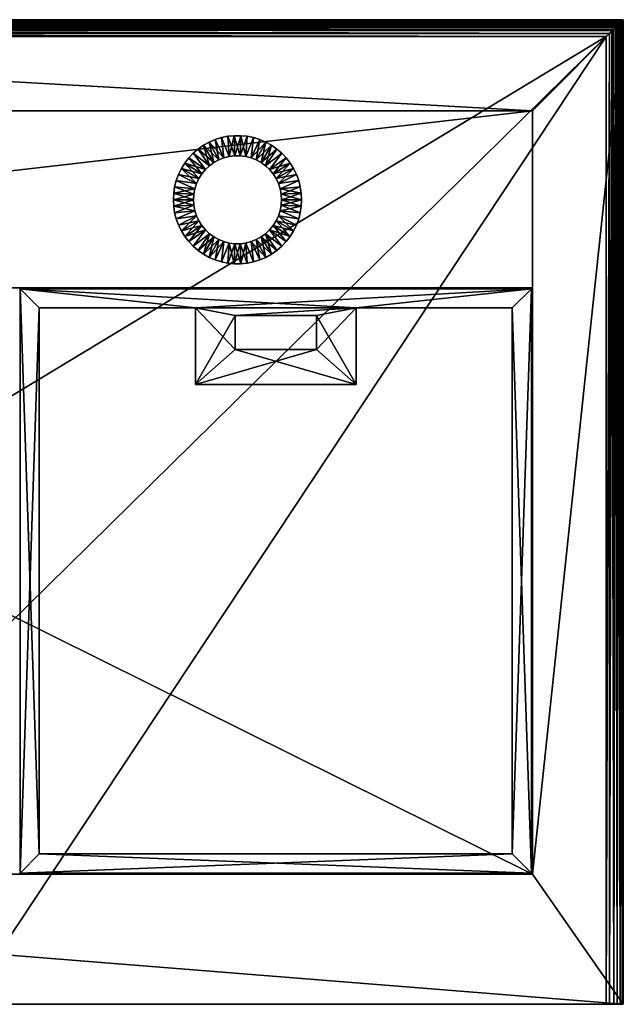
# Model space of a CAD drawing. Extents: x -449 to 449, y 0 to 514.
# Tile 7 of 7: x 134 to 449, y 0 to 514. Entities that reach past the tile are written whole.
import ezdxf

# ---------------------------------------------------------------- set-up
doc = ezdxf.new("R2010")
doc.units = 0

msp = doc.modelspace()

# ---------------------------------------------------------------- linework, layer by layer
for points in [[(-449, 514, -24), (401.5, 466.5, -24), (-401.5, 466.5, -24)], [(-449, 514, -24), (449, 514, -24), (401.5, 466.5, -24)], [(449, 514, -10.737392), (449, 514, -24), (-449, 514, -24)], [(-449, 514, -10.737392), (449, 514, -10.737392), (-449, 514, -24)], [(448.999725, 514, -10.634189), (449, 514, -10.737392), (-449, 514, -10.737392)], [(-448.999725, 514, -10.634189), (448.999725, 514, -10.634189), (-449, 514, -10.737392)], [(448.991455, 513.994202, -10.153876), (-448.999725, 514, -10.634189), (-448.991547, 513.994202, -10.155236)], [(448.999725, 514, -10.634189), (-448.999725, 514, -10.634189), (448.991455, 513.994202, -10.153876)], [(401.5, 68, -24), (449, 514, -24), (449, 0, -24)], [(401.5, 466.5, -24), (449, 514, -24), (401.5, 68, -24)], [(448.999725, 514, -10.634189), (448.991455, 513.994202, -10.153876), (449, 0, -10.737392)], [(449, 514, -10.737392), (448.999725, 514, -10.634189), (449, 0, -10.737392)], [(449, 514, -24), (449, 0, -10.737392), (449, 0, -24)], [(449, 514, -24), (449, 514, -10.737392), (449, 0, -10.737392)], [(448.878754, 513.890198, -8.541512), (-448.991547, 513.994202, -10.155236), (-448.801208, 513.815369, -7.924701)], [(448.991455, 513.994202, -10.153876), (-448.991547, 513.994202, -10.155236), (448.878754, 513.890198, -8.541512)], [(448.80072, 513.815491, -7.923776), (448.878754, 513.890198, -8.541512), (-448.801208, 513.815369, -7.924701)], [(448.80072, 513.815491, -7.923776), (-448.801208, 513.815369, -7.924701), (-448.346405, 513.373108, -5.666262)], [(448.80072, 513.815491, -7.923776), (-448.346405, 513.373108, -5.666262), (448.345886, 513.372864, -5.664992)], [(448.345886, 513.372864, -5.664992), (-448.346405, 513.373108, -5.666262), (-447.598999, 512.639221, -3.383666)], [(448.345886, 513.372864, -5.664992), (-447.598999, 512.639221, -3.383666), (447.5979, 512.638672, -3.38168)], [(447.5979, 512.638672, -3.38168), (-447.598999, 512.639221, -3.383666), (-447.29541, 512.340332, -2.657887)], [(447.5979, 512.638672, -3.38168), (-447.29541, 512.340332, -2.657887), (447.27655, 512.322388, -2.616067)], [(-447.29541, 512.340332, -2.657887), (-446.483459, 511.540283, -1.025085), (446.482788, 511.539764, -1.023942)], [(447.27655, 512.322388, -2.616067), (-447.29541, 512.340332, -2.657887), (446.482788, 511.539764, -1.023942)], [(-446.483459, 511.540283, -1.025085), (-445.827484, 510.893219, 0.07166), (445.811127, 510.877197, 0.097047)], [(446.482788, 511.539764, -1.023942), (-446.483459, 511.540283, -1.025085), (445.811127, 510.877197, 0.097047)], [(-445.827484, 510.893219, 0.07166), (-444.957001, 510.034149, 1.319738), (444.954407, 510.032013, 1.32299)], [(445.811127, 510.877197, 0.097047), (-445.827484, 510.893219, 0.07166), (444.954407, 510.032013, 1.32299)], [(-444.957001, 510.034149, 1.319738), (-443.957764, 509.048645, 2.539098), (443.944519, 509.035645, 2.554037)], [(444.954407, 510.032013, 1.32299), (-444.957001, 510.034149, 1.319738), (443.944519, 509.035645, 2.554037)], [(-443.957764, 509.048645, 2.539098), (-442.981262, 508.085968, 3.563803), (441.725647, 506.849823, 4.69168)], [(442.998383, 508.102905, 3.547103), (-443.957764, 509.048645, 2.539098), (441.725647, 506.849823, 4.69168)], [(443.944519, 509.035645, 2.554037), (-443.957764, 509.048645, 2.539098), (442.998383, 508.102905, 3.547103)], [(443.944519, 509.035645, 2.554037), (442.998383, 508.102905, 3.547103), (443.970245, 0, 2.525052)], [(444.954407, 510.032013, 1.32299), (443.944519, 509.035645, 2.554037), (443.970245, 0, 2.525052)], [(444.954407, 510.032013, 1.32299), (443.970245, 0, 2.525052), (445.836609, 0, 0.057467)], [(445.811127, 510.877197, 0.097047), (444.954407, 510.032013, 1.32299), (445.836609, 0, 0.057467)], [(446.482788, 511.539764, -1.023942), (445.811127, 510.877197, 0.097047), (445.836609, 0, 0.057467)], [(446.482788, 511.539764, -1.023942), (445.836609, 0, 0.057467), (447.300049, 0, -2.668448)], [(447.27655, 512.322388, -2.616067), (446.482788, 511.539764, -1.023942), (447.300049, 0, -2.668448)], [(447.5979, 512.638672, -3.38168), (447.27655, 512.322388, -2.616067), (447.300049, 0, -2.668448)], [(447.5979, 512.638672, -3.38168), (447.300049, 0, -2.668448), (448.325562, 0, -5.587461)], [(448.345886, 513.372864, -5.664992), (447.5979, 512.638672, -3.38168), (448.325562, 0, -5.587461)], [(448.80072, 513.815491, -7.923776), (448.325562, 0, -5.587461), (448.888641, 0, -8.629714)], [(448.80072, 513.815491, -7.923776), (448.345886, 513.372864, -5.664992), (448.325562, 0, -5.587461)], [(448.878754, 513.890198, -8.541512), (448.80072, 513.815491, -7.923776), (448.888641, 0, -8.629714)], [(448.991455, 513.994202, -10.153876), (448.878754, 513.890198, -8.541512), (448.888641, 0, -8.629714)], [(448.991455, 513.994202, -10.153876), (448.888641, 0, -8.629714), (449, 0, -10.737392)], [(-442.981262, 508.085968, 3.563803), (-441.726074, 506.849762, 4.691363), (441.709503, 506.833923, 4.704999)], [(441.725647, 506.849823, 4.69168), (-442.981262, 508.085968, 3.563803), (441.709503, 506.833923, 4.704999)], [(440.050385, 505.204559, 5.932613), (-441.726074, 506.849762, 4.691363), (-440.050385, 505.204498, 5.932613)], [(441.709503, 506.833923, 4.704999), (-441.726074, 506.849762, 4.691363), (440.050385, 505.204559, 5.932613)], [(440.050385, 505.204559, 5.932613), (-440.050385, 505.204498, 5.932613), (440.029327, 505.183868, 5.946563)], [(440.029327, 505.183868, 5.946563), (-440.050385, 505.204498, 5.932613), (-440.029327, 505.183868, 5.946563)], [(440.029327, 505.183868, 5.946563), (-440.029327, 505.183868, 5.946563), (-105.051529, 175.976105, 228)], [(105.051529, 175.976105, 228), (440.029327, 505.183868, 5.946563), (-105.051529, 175.976105, 228)], [(440.029327, 505.183868, 5.946563), (105.051529, 0, 228), (440.050385, 0, 5.932613)], [(440.029327, 505.183868, 5.946563), (105.051529, 175.976105, 228), (105.051529, 0, 228)], [(440.050385, 505.204559, 5.932613), (440.029327, 505.183868, 5.946563), (440.050385, 0, 5.932613)], [(441.709503, 506.833923, 4.704999), (440.050385, 0, 5.932613), (441.745605, 0, 4.675256)], [(441.709503, 506.833923, 4.704999), (440.050385, 505.204559, 5.932613), (440.050385, 0, 5.932613)], [(441.725647, 506.849823, 4.69168), (441.709503, 506.833923, 4.704999), (441.745605, 0, 4.675256)], [(442.998383, 508.102905, 3.547103), (441.725647, 506.849823, 4.69168), (441.745605, 0, 4.675256)], [(442.998383, 508.102905, 3.547103), (441.745605, 0, 4.675256), (443.970245, 0, 2.525052)], [(-401.5, 466.5, -21), (401.5, 68, -21), (-401.5, 68, -21)], [(-401.5, 466.5, -21), (401.5, 466.5, -21), (401.5, 68, -21)], [(401.5, 466.5, -24), (401.5, 466.5, -21), (-401.5, 466.5, -24)], [(401.5, 466.5, -21), (-401.5, 466.5, -21), (-401.5, 466.5, -24)], [(401.5, 466.5, -24), (401.5, 374, -24), (-401.5, 374, -24)], [(-401.5, 466.5, -24), (401.5, 466.5, -24), (-401.5, 374, -24)], [(401.5, 374, -21), (401.5, 466.5, -21), (-401.5, 374, -21)], [(401.5, 466.5, -21), (-401.5, 466.5, -21), (-401.5, 374, -21)], [(-401.5, 466.5, -21), (401.5, 466.5, -24), (-401.5, 466.5, -24)], [(-401.5, 466.5, -21), (401.5, 466.5, -21), (401.5, 466.5, -24)], [(401.5, 68, -21), (401.5, 466.5, -24), (401.5, 68, -24)], [(401.5, 466.5, -21), (401.5, 466.5, -24), (401.5, 68, -21)], [(401.5, 466.5, -21), (401.5, 374, -21), (401.5, 374, -24)], [(401.5, 466.5, -24), (401.5, 466.5, -21), (401.5, 374, -24)], [(235.86528, 451.414703, -24), (239.103134, 452.430573, -24), (240.392609, 441.874298, -24)], [(239.103134, 452.430573, -21), (235.86528, 451.414703, -21), (240.392609, 441.874298, -21)], [(239.103134, 452.430573, -21), (239.103134, 452.430573, -24), (235.86528, 451.414703, -24)], [(235.86528, 451.414703, -21), (239.103134, 452.430573, -21), (235.86528, 451.414703, -24)], [(239.103134, 452.430573, -24), (242.42717, 453.113678, -24), (243.190231, 442.592621, -24)], [(242.42717, 453.113678, -21), (239.103134, 452.430573, -21), (243.190231, 442.592621, -21)], [(242.42717, 453.113678, -21), (242.42717, 453.113678, -24), (239.103134, 452.430573, -24)], [(239.103134, 452.430573, -21), (242.42717, 453.113678, -21), (239.103134, 452.430573, -24)], [(239.103134, 452.430573, -24), (243.190231, 442.592621, -24), (240.392609, 441.874298, -24)], [(243.190231, 442.592621, -21), (239.103134, 452.430573, -21), (240.392609, 441.874298, -21)], [(245.803253, 453.457001, -21), (242.42717, 453.113678, -21), (243.190231, 442.592621, -21)], [(242.42717, 453.113678, -24), (245.803253, 453.457001, -24), (246.055817, 442.95459, -24)], [(245.803253, 453.457001, -21), (245.803253, 453.457001, -24), (242.42717, 453.113678, -24)], [(242.42717, 453.113678, -21), (245.803253, 453.457001, -21), (242.42717, 453.113678, -24)], [(242.42717, 453.113678, -24), (246.055817, 442.95459, -24), (243.190231, 442.592621, -24)], [(246.055817, 442.95459, -21), (245.803253, 453.457001, -21), (243.190231, 442.592621, -21)], [(245.803253, 453.457001, -24), (248.944183, 442.95459, -24), (246.055817, 442.95459, -24)], [(245.803253, 453.457001, -24), (249.196747, 453.457001, -24), (248.944183, 442.95459, -24)], [(249.196747, 453.457001, -21), (245.803253, 453.457001, -21), (246.055817, 442.95459, -21)], [(249.196747, 453.457001, -21), (249.196747, 453.457001, -24), (245.803253, 453.457001, -24)], [(245.803253, 453.457001, -21), (249.196747, 453.457001, -21), (245.803253, 453.457001, -24)], [(248.944183, 442.95459, -21), (249.196747, 453.457001, -21), (246.055817, 442.95459, -21)], [(248.944183, 442.95459, -24), (249.196747, 453.457001, -24), (251.809769, 442.592621, -24)], [(252.57283, 453.113678, -21), (249.196747, 453.457001, -21), (248.944183, 442.95459, -21)], [(252.57283, 453.113678, -21), (248.944183, 442.95459, -21), (251.809769, 442.592621, -21)], [(249.196747, 453.457001, -24), (252.57283, 453.113678, -24), (251.809769, 442.592621, -24)], [(249.196747, 453.457001, -24), (252.57283, 453.113678, -21), (252.57283, 453.113678, -24)], [(249.196747, 453.457001, -24), (249.196747, 453.457001, -21), (252.57283, 453.113678, -21)], [(252.57283, 453.113678, -24), (255.896866, 452.430573, -24), (251.809769, 442.592621, -24)], [(255.896866, 452.430573, -21), (252.57283, 453.113678, -21), (251.809769, 442.592621, -21)], [(251.809769, 442.592621, -24), (255.896866, 452.430573, -24), (254.607376, 441.874298, -24)], [(255.896866, 452.430573, -21), (251.809769, 442.592621, -21), (254.607376, 441.874298, -21)], [(252.57283, 453.113678, -24), (255.896866, 452.430573, -21), (255.896866, 452.430573, -24)], [(252.57283, 453.113678, -24), (252.57283, 453.113678, -21), (255.896866, 452.430573, -21)], [(255.896866, 452.430573, -24), (259.134735, 451.414703, -24), (254.607376, 441.874298, -24)], [(259.134735, 451.414703, -21), (255.896866, 452.430573, -21), (254.607376, 441.874298, -21)], [(255.896866, 452.430573, -24), (259.134735, 451.414703, -21), (259.134735, 451.414703, -24)], [(255.896866, 452.430573, -24), (255.896866, 452.430573, -21), (259.134735, 451.414703, -21)], [(229.779709, 448.429596, -21), (226.994461, 446.490967, -21), (232.839249, 437.721832, -21)], [(226.994461, 446.490967, -24), (229.779709, 448.429596, -24), (235.17598, 439.419525, -24)], [(229.779709, 448.429596, -21), (229.779709, 448.429596, -24), (226.994461, 446.490967, -24)], [(226.994461, 446.490967, -21), (229.779709, 448.429596, -21), (226.994461, 446.490967, -24)], [(232.746796, 450.076447, -21), (229.779709, 448.429596, -21), (235.17598, 439.419525, -21)], [(229.779709, 448.429596, -24), (232.746796, 450.076447, -24), (237.707077, 440.811005, -24)], [(232.746796, 450.076447, -21), (232.746796, 450.076447, -24), (229.779709, 448.429596, -24)], [(229.779709, 448.429596, -21), (232.746796, 450.076447, -21), (229.779709, 448.429596, -24)], [(235.17598, 439.419525, -21), (229.779709, 448.429596, -21), (232.839249, 437.721832, -21)], [(229.779709, 448.429596, -24), (237.707077, 440.811005, -24), (235.17598, 439.419525, -24)], [(235.86528, 451.414703, -21), (232.746796, 450.076447, -21), (237.707077, 440.811005, -21)], [(232.746796, 450.076447, -24), (235.86528, 451.414703, -24), (240.392609, 441.874298, -24)], [(235.86528, 451.414703, -21), (235.86528, 451.414703, -24), (232.746796, 450.076447, -24)], [(232.746796, 450.076447, -21), (235.86528, 451.414703, -21), (232.746796, 450.076447, -24)], [(237.707077, 440.811005, -21), (232.746796, 450.076447, -21), (235.17598, 439.419525, -21)], [(232.746796, 450.076447, -24), (240.392609, 441.874298, -24), (237.707077, 440.811005, -24)], [(240.392609, 441.874298, -21), (235.86528, 451.414703, -21), (237.707077, 440.811005, -21)], [(254.607376, 441.874298, -24), (259.134735, 451.414703, -24), (257.292938, 440.811005, -24)], [(262.253204, 450.076447, -21), (259.134735, 451.414703, -21), (254.607376, 441.874298, -21)], [(262.253204, 450.076447, -21), (254.607376, 441.874298, -21), (257.292938, 440.811005, -21)], [(259.134735, 451.414703, -24), (262.253204, 450.076447, -24), (257.292938, 440.811005, -24)], [(257.292938, 440.811005, -24), (262.253204, 450.076447, -24), (259.824005, 439.419525, -24)], [(265.220276, 448.429596, -21), (262.253204, 450.076447, -21), (257.292938, 440.811005, -21)], [(265.220276, 448.429596, -21), (257.292938, 440.811005, -21), (259.824005, 439.419525, -21)], [(259.134735, 451.414703, -24), (262.253204, 450.076447, -21), (262.253204, 450.076447, -24)], [(259.134735, 451.414703, -24), (259.134735, 451.414703, -21), (262.253204, 450.076447, -21)], [(262.253204, 450.076447, -24), (265.220276, 448.429596, -24), (259.824005, 439.419525, -24)], [(259.824005, 439.419525, -24), (265.220276, 448.429596, -24), (262.160736, 437.721832, -24)], [(268.005554, 446.490967, -21), (265.220276, 448.429596, -21), (259.824005, 439.419525, -21)], [(265.220276, 448.429596, -24), (268.005554, 446.490967, -24), (262.160736, 437.721832, -24)], [(262.253204, 450.076447, -24), (265.220276, 448.429596, -21), (265.220276, 448.429596, -24)], [(262.253204, 450.076447, -24), (262.253204, 450.076447, -21), (265.220276, 448.429596, -21)], [(265.220276, 448.429596, -24), (268.005554, 446.490967, -21), (268.005554, 446.490967, -24)], [(265.220276, 448.429596, -24), (265.220276, 448.429596, -21), (268.005554, 446.490967, -21)], [(222.081604, 441.820984, -24), (224.419601, 444.280579, -24), (230.733719, 435.744598, -24)], [(224.419601, 444.280579, -21), (222.081604, 441.820984, -21), (230.733719, 435.744598, -21)], [(224.419601, 444.280579, -21), (224.419601, 444.280579, -24), (222.081604, 441.820984, -24)], [(222.081604, 441.820984, -21), (224.419601, 444.280579, -21), (222.081604, 441.820984, -24)], [(224.419601, 444.280579, -24), (226.994461, 446.490967, -24), (232.839249, 437.721832, -24)], [(226.994461, 446.490967, -21), (224.419601, 444.280579, -21), (232.839249, 437.721832, -21)], [(226.994461, 446.490967, -21), (226.994461, 446.490967, -24), (224.419601, 444.280579, -24)], [(224.419601, 444.280579, -21), (226.994461, 446.490967, -21), (224.419601, 444.280579, -24)], [(224.419601, 444.280579, -24), (232.839249, 437.721832, -24), (230.733719, 435.744598, -24)], [(232.839249, 437.721832, -21), (224.419601, 444.280579, -21), (230.733719, 435.744598, -21)], [(226.994461, 446.490967, -24), (235.17598, 439.419525, -24), (232.839249, 437.721832, -24)], [(243.190231, 442.592621, -21), (240.392609, 441.874298, -21), (240.392609, 441.874298, -24)], [(243.190231, 442.592621, -24), (243.190231, 442.592621, -21), (240.392609, 441.874298, -24)], [(246.055817, 442.95459, -21), (243.190231, 442.592621, -21), (243.190231, 442.592621, -24)], [(246.055817, 442.95459, -24), (246.055817, 442.95459, -21), (243.190231, 442.592621, -24)], [(248.944183, 442.95459, -21), (246.055817, 442.95459, -21), (246.055817, 442.95459, -24)], [(248.944183, 442.95459, -24), (248.944183, 442.95459, -21), (246.055817, 442.95459, -24)], [(251.809769, 442.592621, -21), (248.944183, 442.95459, -24), (251.809769, 442.592621, -24)], [(248.944183, 442.95459, -21), (248.944183, 442.95459, -24), (251.809769, 442.592621, -21)], [(254.607376, 441.874298, -21), (251.809769, 442.592621, -24), (254.607376, 441.874298, -24)], [(251.809769, 442.592621, -21), (251.809769, 442.592621, -24), (254.607376, 441.874298, -21)], [(268.005554, 446.490967, -21), (259.824005, 439.419525, -21), (262.160736, 437.721832, -21)], [(268.005554, 446.490967, -24), (270.580383, 444.280579, -24), (262.160736, 437.721832, -24)], [(270.580383, 444.280579, -21), (268.005554, 446.490967, -21), (262.160736, 437.721832, -21)], [(262.160736, 437.721832, -24), (270.580383, 444.280579, -24), (264.266296, 435.744598, -24)], [(270.580383, 444.280579, -21), (262.160736, 437.721832, -21), (264.266296, 435.744598, -21)], [(270.580383, 444.280579, -24), (272.918396, 441.820984, -24), (264.266296, 435.744598, -24)], [(272.918396, 441.820984, -21), (270.580383, 444.280579, -21), (264.266296, 435.744598, -21)], [(268.005554, 446.490967, -24), (270.580383, 444.280579, -21), (270.580383, 444.280579, -24)], [(268.005554, 446.490967, -24), (268.005554, 446.490967, -21), (270.580383, 444.280579, -21)], [(270.580383, 444.280579, -24), (272.918396, 441.820984, -21), (272.918396, 441.820984, -24)], [(270.580383, 444.280579, -24), (270.580383, 444.280579, -21), (272.918396, 441.820984, -21)], [(220.004425, 439.137482, -21), (218.209381, 436.257629, -21), (227.34494, 431.080353, -21)], [(218.209381, 436.257629, -24), (220.004425, 439.137482, -24), (228.892609, 433.519073, -24)], [(220.004425, 439.137482, -21), (220.004425, 439.137482, -24), (218.209381, 436.257629, -24)], [(218.209381, 436.257629, -21), (220.004425, 439.137482, -21), (218.209381, 436.257629, -24)], [(222.081604, 441.820984, -21), (220.004425, 439.137482, -21), (228.892609, 433.519073, -21)], [(220.004425, 439.137482, -24), (222.081604, 441.820984, -24), (230.733719, 435.744598, -24)], [(222.081604, 441.820984, -21), (222.081604, 441.820984, -24), (220.004425, 439.137482, -24)], [(220.004425, 439.137482, -21), (222.081604, 441.820984, -21), (220.004425, 439.137482, -24)], [(228.892609, 433.519073, -21), (220.004425, 439.137482, -21), (227.34494, 431.080353, -21)], [(220.004425, 439.137482, -24), (230.733719, 435.744598, -24), (228.892609, 433.519073, -24)], [(230.733719, 435.744598, -21), (222.081604, 441.820984, -21), (228.892609, 433.519073, -21)], [(232.839249, 437.721832, -21), (230.733719, 435.744598, -21), (230.733719, 435.744598, -24)], [(232.839249, 437.721832, -24), (232.839249, 437.721832, -21), (230.733719, 435.744598, -24)], [(235.17598, 439.419525, -21), (232.839249, 437.721832, -21), (232.839249, 437.721832, -24)], [(235.17598, 439.419525, -24), (235.17598, 439.419525, -21), (232.839249, 437.721832, -24)], [(237.707077, 440.811005, -21), (235.17598, 439.419525, -21), (235.17598, 439.419525, -24)], [(237.707077, 440.811005, -24), (237.707077, 440.811005, -21), (235.17598, 439.419525, -24)], [(240.392609, 441.874298, -21), (237.707077, 440.811005, -21), (237.707077, 440.811005, -24)], [(240.392609, 441.874298, -24), (240.392609, 441.874298, -21), (237.707077, 440.811005, -24)], [(257.292938, 440.811005, -21), (254.607376, 441.874298, -24), (257.292938, 440.811005, -24)], [(254.607376, 441.874298, -21), (254.607376, 441.874298, -24), (257.292938, 440.811005, -21)], [(259.824005, 439.419525, -21), (257.292938, 440.811005, -24), (259.824005, 439.419525, -24)], [(257.292938, 440.811005, -21), (257.292938, 440.811005, -24), (259.824005, 439.419525, -21)], [(262.160736, 437.721832, -21), (259.824005, 439.419525, -24), (262.160736, 437.721832, -24)], [(259.824005, 439.419525, -21), (259.824005, 439.419525, -24), (262.160736, 437.721832, -21)], [(264.266296, 435.744598, -21), (262.160736, 437.721832, -24), (264.266296, 435.744598, -24)], [(262.160736, 437.721832, -21), (262.160736, 437.721832, -24), (264.266296, 435.744598, -21)], [(264.266296, 435.744598, -24), (272.918396, 441.820984, -24), (266.107391, 433.519073, -24)], [(274.995575, 439.137482, -21), (272.918396, 441.820984, -21), (264.266296, 435.744598, -21)], [(274.995575, 439.137482, -21), (264.266296, 435.744598, -21), (266.107391, 433.519073, -21)], [(272.918396, 441.820984, -24), (274.995575, 439.137482, -24), (266.107391, 433.519073, -24)], [(266.107391, 433.519073, -24), (274.995575, 439.137482, -24), (267.65506, 431.080353, -24)], [(276.790619, 436.257629, -21), (274.995575, 439.137482, -21), (266.107391, 433.519073, -21)], [(274.995575, 439.137482, -24), (276.790619, 436.257629, -24), (267.65506, 431.080353, -24)], [(272.918396, 441.820984, -24), (274.995575, 439.137482, -21), (274.995575, 439.137482, -24)], [(272.918396, 441.820984, -24), (272.918396, 441.820984, -21), (274.995575, 439.137482, -21)], [(274.995575, 439.137482, -24), (276.790619, 436.257629, -21), (276.790619, 436.257629, -24)], [(274.995575, 439.137482, -24), (274.995575, 439.137482, -21), (276.790619, 436.257629, -21)], [(215.536346, 430.028687, -24), (216.71492, 433.210907, -24), (226.115143, 428.466858, -24)], [(216.71492, 433.210907, -21), (215.536346, 430.028687, -21), (226.115143, 428.466858, -21)], [(216.71492, 433.210907, -21), (216.71492, 433.210907, -24), (215.536346, 430.028687, -24)], [(215.536346, 430.028687, -21), (216.71492, 433.210907, -21), (215.536346, 430.028687, -24)], [(218.209381, 436.257629, -21), (216.71492, 433.210907, -21), (226.115143, 428.466858, -21)], [(216.71492, 433.210907, -24), (218.209381, 436.257629, -24), (227.34494, 431.080353, -24)], [(218.209381, 436.257629, -21), (218.209381, 436.257629, -24), (216.71492, 433.210907, -24)], [(216.71492, 433.210907, -21), (218.209381, 436.257629, -21), (216.71492, 433.210907, -24)], [(216.71492, 433.210907, -24), (227.34494, 431.080353, -24), (226.115143, 428.466858, -24)], [(227.34494, 431.080353, -21), (218.209381, 436.257629, -21), (226.115143, 428.466858, -21)], [(218.209381, 436.257629, -24), (228.892609, 433.519073, -24), (227.34494, 431.080353, -24)], [(228.892609, 433.519073, -21), (227.34494, 431.080353, -21), (227.34494, 431.080353, -24)], [(228.892609, 433.519073, -24), (228.892609, 433.519073, -21), (227.34494, 431.080353, -24)], [(230.733719, 435.744598, -21), (228.892609, 433.519073, -21), (228.892609, 433.519073, -24)], [(230.733719, 435.744598, -24), (230.733719, 435.744598, -21), (228.892609, 433.519073, -24)], [(266.107391, 433.519073, -21), (264.266296, 435.744598, -24), (266.107391, 433.519073, -24)], [(264.266296, 435.744598, -21), (264.266296, 435.744598, -24), (266.107391, 433.519073, -21)], [(276.790619, 436.257629, -21), (266.107391, 433.519073, -21), (267.65506, 431.080353, -21)], [(267.65506, 431.080353, -21), (266.107391, 433.519073, -24), (267.65506, 431.080353, -24)], [(266.107391, 433.519073, -21), (266.107391, 433.519073, -24), (267.65506, 431.080353, -21)], [(267.65506, 431.080353, -24), (276.790619, 436.257629, -24), (268.884857, 428.466858, -24)], [(278.285095, 433.210907, -21), (276.790619, 436.257629, -21), (267.65506, 431.080353, -21)], [(278.285095, 433.210907, -21), (267.65506, 431.080353, -21), (268.884857, 428.466858, -21)], [(276.790619, 436.257629, -24), (278.285095, 433.210907, -24), (268.884857, 428.466858, -24)], [(278.285095, 433.210907, -24), (279.463684, 430.028687, -24), (268.884857, 428.466858, -24)], [(279.463684, 430.028687, -21), (278.285095, 433.210907, -21), (268.884857, 428.466858, -21)], [(276.790619, 436.257629, -24), (278.285095, 433.210907, -21), (278.285095, 433.210907, -24)], [(276.790619, 436.257629, -24), (276.790619, 436.257629, -21), (278.285095, 433.210907, -21)], [(278.285095, 433.210907, -24), (279.463684, 430.028687, -21), (279.463684, 430.028687, -24)], [(278.285095, 433.210907, -24), (278.285095, 433.210907, -21), (279.463684, 430.028687, -21)], [(214.68576, 426.7435, -21), (214.171875, 423.38913, -21), (224.681366, 422.88269, -21)], [(214.68576, 426.7435, -21), (214.68576, 426.7435, -24), (214.171875, 423.38913, -24)], [(214.171875, 423.38913, -21), (214.68576, 426.7435, -21), (214.171875, 423.38913, -24)], [(214.68576, 426.7435, -24), (225.222595, 425.719849, -24), (214.171875, 423.38913, -24)], [(214.68576, 426.7435, -24), (215.536346, 430.028687, -24), (225.222595, 425.719849, -24)], [(215.536346, 430.028687, -21), (214.68576, 426.7435, -21), (225.222595, 425.719849, -21)], [(215.536346, 430.028687, -21), (215.536346, 430.028687, -24), (214.68576, 426.7435, -24)], [(214.68576, 426.7435, -21), (215.536346, 430.028687, -21), (214.68576, 426.7435, -24)], [(225.222595, 425.719849, -21), (214.68576, 426.7435, -21), (224.681366, 422.88269, -21)], [(215.536346, 430.028687, -24), (226.115143, 428.466858, -24), (225.222595, 425.719849, -24)], [(226.115143, 428.466858, -21), (215.536346, 430.028687, -21), (225.222595, 425.719849, -21)], [(226.115143, 428.466858, -21), (225.222595, 425.719849, -21), (225.222595, 425.719849, -24)], [(226.115143, 428.466858, -24), (226.115143, 428.466858, -21), (225.222595, 425.719849, -24)], [(227.34494, 431.080353, -21), (226.115143, 428.466858, -21), (226.115143, 428.466858, -24)], [(227.34494, 431.080353, -24), (227.34494, 431.080353, -21), (226.115143, 428.466858, -24)], [(268.884857, 428.466858, -21), (267.65506, 431.080353, -24), (268.884857, 428.466858, -24)], [(267.65506, 431.080353, -21), (267.65506, 431.080353, -24), (268.884857, 428.466858, -21)], [(268.884857, 428.466858, -24), (279.463684, 430.028687, -24), (269.777405, 425.719849, -24)], [(279.463684, 430.028687, -21), (268.884857, 428.466858, -21), (269.777405, 425.719849, -21)], [(269.777405, 425.719849, -21), (268.884857, 428.466858, -24), (269.777405, 425.719849, -24)], [(268.884857, 428.466858, -21), (268.884857, 428.466858, -24), (269.777405, 425.719849, -21)], [(279.463684, 430.028687, -24), (280.31427, 426.7435, -24), (269.777405, 425.719849, -24)], [(280.31427, 426.7435, -21), (279.463684, 430.028687, -21), (269.777405, 425.719849, -21)], [(269.777405, 425.719849, -24), (280.31427, 426.7435, -24), (270.318634, 422.88269, -24)], [(280.31427, 426.7435, -21), (269.777405, 425.719849, -21), (280.828125, 423.38913, -21)], [(280.31427, 426.7435, -24), (280.828125, 423.38913, -24), (270.318634, 422.88269, -24)], [(279.463684, 430.028687, -24), (280.31427, 426.7435, -21), (280.31427, 426.7435, -24)], [(279.463684, 430.028687, -24), (279.463684, 430.028687, -21), (280.31427, 426.7435, -21)], [(280.31427, 426.7435, -24), (280.828125, 423.38913, -21), (280.828125, 423.38913, -24)], [(280.31427, 426.7435, -24), (280.31427, 426.7435, -21), (280.828125, 423.38913, -21)], [(214.171875, 423.38913, -21), (214.171875, 423.38913, -24), (214, 420, -24)], [(214, 420, -21), (214.171875, 423.38913, -21), (214, 420, -24)], [(214.171875, 423.38913, -24), (224.681366, 422.88269, -24), (214, 420, -24)], [(224.5, 420, -21), (214.171875, 423.38913, -21), (214, 420, -21)], [(224.681366, 422.88269, -24), (224.5, 420, -24), (214, 420, -24)], [(214.171875, 423.38913, -24), (225.222595, 425.719849, -24), (224.681366, 422.88269, -24)], [(224.681366, 422.88269, -21), (214.171875, 423.38913, -21), (224.5, 420, -21)], [(224.681366, 422.88269, -21), (224.5, 420, -21), (224.5, 420, -24)], [(224.681366, 422.88269, -24), (224.681366, 422.88269, -21), (224.5, 420, -24)], [(225.222595, 425.719849, -21), (224.681366, 422.88269, -21), (224.681366, 422.88269, -24)], [(225.222595, 425.719849, -24), (225.222595, 425.719849, -21), (224.681366, 422.88269, -24)], [(270.318634, 422.88269, -21), (269.777405, 425.719849, -24), (270.318634, 422.88269, -24)], [(269.777405, 425.719849, -21), (269.777405, 425.719849, -24), (270.318634, 422.88269, -21)], [(280.828125, 423.38913, -21), (269.777405, 425.719849, -21), (270.318634, 422.88269, -21)], [(270.318634, 422.88269, -24), (280.828125, 423.38913, -24), (270.5, 420, -24)], [(280.828125, 423.38913, -21), (270.318634, 422.88269, -21), (281, 420, -21)], [(270.5, 420, -21), (270.318634, 422.88269, -24), (270.5, 420, -24)], [(270.318634, 422.88269, -21), (270.318634, 422.88269, -24), (270.5, 420, -21)], [(281, 420, -21), (270.318634, 422.88269, -21), (270.5, 420, -21)], [(280.828125, 423.38913, -24), (281, 420, -24), (270.5, 420, -24)], [(280.828125, 423.38913, -24), (281, 420, -21), (281, 420, -24)], [(280.828125, 423.38913, -24), (280.828125, 423.38913, -21), (281, 420, -21)], [(214, 420, -21), (214, 420, -24), (214.171875, 416.61087, -24)], [(214.171875, 416.61087, -21), (214, 420, -21), (214.171875, 416.61087, -24)], [(214, 420, -24), (224.5, 420, -24), (214.171875, 416.61087, -24)], [(224.681366, 417.11734, -21), (214, 420, -21), (214.171875, 416.61087, -21)], [(224.5, 420, -21), (214, 420, -21), (224.681366, 417.11734, -21)], [(224.5, 420, -24), (224.681366, 417.11734, -24), (214.171875, 416.61087, -24)], [(214.171875, 416.61087, -24), (224.681366, 417.11734, -24), (214.68576, 413.2565, -24)], [(224.681366, 417.11734, -21), (214.171875, 416.61087, -21), (225.222595, 414.280151, -21)], [(214.171875, 416.61087, -21), (214.171875, 416.61087, -24), (214.68576, 413.2565, -24)], [(214.68576, 413.2565, -21), (214.171875, 416.61087, -21), (214.68576, 413.2565, -24)], [(225.222595, 414.280151, -21), (214.171875, 416.61087, -21), (214.68576, 413.2565, -21)], [(224.681366, 417.11734, -24), (225.222595, 414.280151, -24), (214.68576, 413.2565, -24)], [(224.5, 420, -21), (224.681366, 417.11734, -21), (224.681366, 417.11734, -24)], [(224.5, 420, -24), (224.5, 420, -21), (224.681366, 417.11734, -24)], [(224.681366, 417.11734, -21), (225.222595, 414.280151, -21), (225.222595, 414.280151, -24)], [(224.681366, 417.11734, -24), (224.681366, 417.11734, -21), (225.222595, 414.280151, -24)], [(270.318634, 417.11734, -21), (269.777405, 414.280151, -21), (280.31427, 413.2565, -21)], [(269.777405, 414.280151, -21), (270.318634, 417.11734, -24), (269.777405, 414.280151, -24)], [(270.318634, 417.11734, -24), (280.828125, 416.61087, -24), (269.777405, 414.280151, -24)], [(270.318634, 417.11734, -21), (270.318634, 417.11734, -24), (269.777405, 414.280151, -21)], [(269.777405, 414.280151, -24), (280.828125, 416.61087, -24), (280.31427, 413.2565, -24)], [(270.318634, 417.11734, -24), (281, 420, -24), (280.828125, 416.61087, -24)], [(270.5, 420, -21), (270.318634, 417.11734, -21), (280.828125, 416.61087, -21)], [(270.318634, 417.11734, -21), (270.5, 420, -24), (270.318634, 417.11734, -24)], [(270.5, 420, -24), (281, 420, -24), (270.318634, 417.11734, -24)], [(270.5, 420, -21), (270.5, 420, -24), (270.318634, 417.11734, -21)], [(280.828125, 416.61087, -21), (270.318634, 417.11734, -21), (280.31427, 413.2565, -21)], [(281, 420, -21), (270.5, 420, -21), (280.828125, 416.61087, -21)], [(280.828125, 416.61087, -24), (280.31427, 413.2565, -21), (280.31427, 413.2565, -24)], [(280.828125, 416.61087, -24), (280.828125, 416.61087, -21), (280.31427, 413.2565, -21)], [(281, 420, -24), (280.828125, 416.61087, -21), (280.828125, 416.61087, -24)], [(281, 420, -24), (281, 420, -21), (280.828125, 416.61087, -21)], [(214.68576, 413.2565, -24), (225.222595, 414.280151, -24), (215.536346, 409.971313, -24)], [(225.222595, 414.280151, -21), (214.68576, 413.2565, -21), (215.536346, 409.971313, -21)], [(214.68576, 413.2565, -21), (214.68576, 413.2565, -24), (215.536346, 409.971313, -24)], [(215.536346, 409.971313, -21), (214.68576, 413.2565, -21), (215.536346, 409.971313, -24)], [(225.222595, 414.280151, -24), (226.115143, 411.533142, -24), (215.536346, 409.971313, -24)], [(226.115143, 411.533142, -21), (225.222595, 414.280151, -21), (215.536346, 409.971313, -21)], [(215.536346, 409.971313, -24), (226.115143, 411.533142, -24), (216.71492, 406.789063, -24)], [(226.115143, 411.533142, -21), (215.536346, 409.971313, -21), (216.71492, 406.789063, -21)], [(216.71492, 406.789063, -24), (226.115143, 411.533142, -24), (218.209381, 403.742371, -24)], [(227.34494, 408.919647, -21), (226.115143, 411.533142, -21), (216.71492, 406.789063, -21)], [(226.115143, 411.533142, -24), (227.34494, 408.919647, -24), (218.209381, 403.742371, -24)], [(225.222595, 414.280151, -21), (226.115143, 411.533142, -21), (226.115143, 411.533142, -24)], [(225.222595, 414.280151, -24), (225.222595, 414.280151, -21), (226.115143, 411.533142, -24)], [(226.115143, 411.533142, -21), (227.34494, 408.919647, -21), (227.34494, 408.919647, -24)], [(226.115143, 411.533142, -24), (226.115143, 411.533142, -21), (227.34494, 408.919647, -24)], [(268.884857, 411.533142, -21), (267.65506, 408.919647, -21), (276.790619, 403.742371, -21)], [(267.65506, 408.919647, -24), (268.884857, 411.533142, -24), (278.285095, 406.789063, -24)], [(267.65506, 408.919647, -21), (268.884857, 411.533142, -24), (267.65506, 408.919647, -24)], [(268.884857, 411.533142, -21), (268.884857, 411.533142, -24), (267.65506, 408.919647, -21)], [(268.884857, 411.533142, -24), (269.777405, 414.280151, -24), (279.463684, 409.971313, -24)], [(269.777405, 414.280151, -21), (268.884857, 411.533142, -21), (279.463684, 409.971313, -21)], [(268.884857, 411.533142, -21), (269.777405, 414.280151, -24), (268.884857, 411.533142, -24)], [(269.777405, 414.280151, -21), (269.777405, 414.280151, -24), (268.884857, 411.533142, -21)], [(278.285095, 406.789063, -21), (268.884857, 411.533142, -21), (276.790619, 403.742371, -21)], [(268.884857, 411.533142, -24), (279.463684, 409.971313, -24), (278.285095, 406.789063, -24)], [(279.463684, 409.971313, -21), (268.884857, 411.533142, -21), (278.285095, 406.789063, -21)], [(269.777405, 414.280151, -24), (280.31427, 413.2565, -24), (279.463684, 409.971313, -24)], [(280.31427, 413.2565, -21), (269.777405, 414.280151, -21), (279.463684, 409.971313, -21)], [(280.31427, 413.2565, -24), (279.463684, 409.971313, -21), (279.463684, 409.971313, -24)], [(280.31427, 413.2565, -24), (280.31427, 413.2565, -21), (279.463684, 409.971313, -21)], [(215.536346, 409.971313, -21), (215.536346, 409.971313, -24), (216.71492, 406.789063, -24)], [(216.71492, 406.789063, -21), (215.536346, 409.971313, -21), (216.71492, 406.789063, -24)], [(227.34494, 408.919647, -21), (216.71492, 406.789063, -21), (218.209381, 403.742371, -21)], [(216.71492, 406.789063, -21), (216.71492, 406.789063, -24), (218.209381, 403.742371, -24)], [(218.209381, 403.742371, -21), (216.71492, 406.789063, -21), (218.209381, 403.742371, -24)], [(218.209381, 403.742371, -24), (227.34494, 408.919647, -24), (220.004425, 400.862518, -24)], [(228.892609, 406.480927, -21), (227.34494, 408.919647, -21), (218.209381, 403.742371, -21)], [(228.892609, 406.480927, -21), (218.209381, 403.742371, -21), (220.004425, 400.862518, -21)], [(227.34494, 408.919647, -24), (228.892609, 406.480927, -24), (220.004425, 400.862518, -24)], [(220.004425, 400.862518, -24), (228.892609, 406.480927, -24), (222.081604, 398.179016, -24)], [(230.733719, 404.255432, -21), (228.892609, 406.480927, -21), (220.004425, 400.862518, -21)], [(228.892609, 406.480927, -24), (230.733719, 404.255432, -24), (222.081604, 398.179016, -24)], [(227.34494, 408.919647, -21), (228.892609, 406.480927, -21), (228.892609, 406.480927, -24)], [(227.34494, 408.919647, -24), (227.34494, 408.919647, -21), (228.892609, 406.480927, -24)], [(228.892609, 406.480927, -21), (230.733719, 404.255432, -21), (230.733719, 404.255432, -24)], [(228.892609, 406.480927, -24), (228.892609, 406.480927, -21), (230.733719, 404.255432, -24)], [(266.107391, 406.480927, -21), (264.266296, 404.255432, -21), (272.918396, 398.179016, -21)], [(264.266296, 404.255432, -24), (266.107391, 406.480927, -24), (274.995575, 400.862518, -24)], [(264.266296, 404.255432, -21), (266.107391, 406.480927, -24), (264.266296, 404.255432, -24)], [(266.107391, 406.480927, -21), (266.107391, 406.480927, -24), (264.266296, 404.255432, -21)], [(267.65506, 408.919647, -21), (266.107391, 406.480927, -21), (274.995575, 400.862518, -21)], [(266.107391, 406.480927, -24), (267.65506, 408.919647, -24), (276.790619, 403.742371, -24)], [(266.107391, 406.480927, -21), (267.65506, 408.919647, -24), (266.107391, 406.480927, -24)], [(267.65506, 408.919647, -21), (267.65506, 408.919647, -24), (266.107391, 406.480927, -21)], [(274.995575, 400.862518, -21), (266.107391, 406.480927, -21), (272.918396, 398.179016, -21)], [(266.107391, 406.480927, -24), (276.790619, 403.742371, -24), (274.995575, 400.862518, -24)], [(276.790619, 403.742371, -21), (267.65506, 408.919647, -21), (274.995575, 400.862518, -21)], [(267.65506, 408.919647, -24), (278.285095, 406.789063, -24), (276.790619, 403.742371, -24)], [(278.285095, 406.789063, -24), (276.790619, 403.742371, -21), (276.790619, 403.742371, -24)], [(278.285095, 406.789063, -24), (278.285095, 406.789063, -21), (276.790619, 403.742371, -21)], [(279.463684, 409.971313, -24), (278.285095, 406.789063, -21), (278.285095, 406.789063, -24)], [(279.463684, 409.971313, -24), (279.463684, 409.971313, -21), (278.285095, 406.789063, -21)], [(218.209381, 403.742371, -21), (218.209381, 403.742371, -24), (220.004425, 400.862518, -24)], [(220.004425, 400.862518, -21), (218.209381, 403.742371, -21), (220.004425, 400.862518, -24)], [(230.733719, 404.255432, -21), (220.004425, 400.862518, -21), (222.081604, 398.179016, -21)], [(222.081604, 398.179016, -24), (230.733719, 404.255432, -24), (224.419601, 395.719452, -24)], [(230.733719, 404.255432, -21), (222.081604, 398.179016, -21), (224.419601, 395.719452, -21)], [(230.733719, 404.255432, -24), (232.839249, 402.278198, -24), (224.419601, 395.719452, -24)], [(232.839249, 402.278198, -21), (230.733719, 404.255432, -21), (224.419601, 395.719452, -21)], [(224.419601, 395.719452, -24), (232.839249, 402.278198, -24), (226.994461, 393.509003, -24)], [(232.839249, 402.278198, -21), (224.419601, 395.719452, -21), (226.994461, 393.509003, -21)], [(226.994461, 393.509003, -24), (232.839249, 402.278198, -24), (229.779709, 391.570404, -24)], [(235.17598, 400.580475, -21), (232.839249, 402.278198, -21), (226.994461, 393.509003, -21)], [(232.839249, 402.278198, -24), (235.17598, 400.580475, -24), (229.779709, 391.570404, -24)], [(230.733719, 404.255432, -21), (232.839249, 402.278198, -21), (232.839249, 402.278198, -24)], [(230.733719, 404.255432, -24), (230.733719, 404.255432, -21), (232.839249, 402.278198, -24)], [(232.839249, 402.278198, -21), (235.17598, 400.580475, -21), (235.17598, 400.580475, -24)], [(232.839249, 402.278198, -24), (232.839249, 402.278198, -21), (235.17598, 400.580475, -24)], [(262.160736, 402.278198, -21), (259.824005, 400.580475, -21), (265.220276, 391.570404, -21)], [(259.824005, 400.580475, -24), (262.160736, 402.278198, -24), (268.005554, 393.509003, -24)], [(259.824005, 400.580475, -21), (262.160736, 402.278198, -24), (259.824005, 400.580475, -24)], [(262.160736, 402.278198, -21), (262.160736, 402.278198, -24), (259.824005, 400.580475, -21)], [(262.160736, 402.278198, -24), (264.266296, 404.255432, -24), (270.580383, 395.719452, -24)], [(264.266296, 404.255432, -21), (262.160736, 402.278198, -21), (270.580383, 395.719452, -21)], [(262.160736, 402.278198, -21), (264.266296, 404.255432, -24), (262.160736, 402.278198, -24)], [(264.266296, 404.255432, -21), (264.266296, 404.255432, -24), (262.160736, 402.278198, -21)], [(268.005554, 393.509003, -21), (262.160736, 402.278198, -21), (265.220276, 391.570404, -21)], [(262.160736, 402.278198, -24), (270.580383, 395.719452, -24), (268.005554, 393.509003, -24)], [(270.580383, 395.719452, -21), (262.160736, 402.278198, -21), (268.005554, 393.509003, -21)], [(264.266296, 404.255432, -24), (272.918396, 398.179016, -24), (270.580383, 395.719452, -24)], [(272.918396, 398.179016, -21), (264.266296, 404.255432, -21), (270.580383, 395.719452, -21)], [(264.266296, 404.255432, -24), (274.995575, 400.862518, -24), (272.918396, 398.179016, -24)], [(276.790619, 403.742371, -24), (274.995575, 400.862518, -21), (274.995575, 400.862518, -24)], [(276.790619, 403.742371, -24), (276.790619, 403.742371, -21), (274.995575, 400.862518, -21)], [(220.004425, 400.862518, -21), (220.004425, 400.862518, -24), (222.081604, 398.179016, -24)], [(222.081604, 398.179016, -21), (220.004425, 400.862518, -21), (222.081604, 398.179016, -24)], [(222.081604, 398.179016, -21), (222.081604, 398.179016, -24), (224.419601, 395.719452, -24)], [(224.419601, 395.719452, -21), (222.081604, 398.179016, -21), (224.419601, 395.719452, -24)], [(235.17598, 400.580475, -21), (226.994461, 393.509003, -21), (229.779709, 391.570404, -21)], [(229.779709, 391.570404, -24), (235.17598, 400.580475, -24), (232.746796, 389.923553, -24)], [(237.707077, 399.188965, -21), (235.17598, 400.580475, -21), (229.779709, 391.570404, -21)], [(237.707077, 399.188965, -21), (229.779709, 391.570404, -21), (232.746796, 389.923553, -21)], [(235.17598, 400.580475, -24), (237.707077, 399.188965, -24), (232.746796, 389.923553, -24)], [(232.746796, 389.923553, -24), (237.707077, 399.188965, -24), (235.86528, 388.585297, -24)], [(240.392609, 398.125702, -21), (237.707077, 399.188965, -21), (232.746796, 389.923553, -21)], [(240.392609, 398.125702, -21), (232.746796, 389.923553, -21), (235.86528, 388.585297, -21)], [(235.17598, 400.580475, -21), (237.707077, 399.188965, -21), (237.707077, 399.188965, -24)], [(235.17598, 400.580475, -24), (235.17598, 400.580475, -21), (237.707077, 399.188965, -24)], [(237.707077, 399.188965, -24), (240.392609, 398.125702, -24), (235.86528, 388.585297, -24)], [(235.86528, 388.585297, -24), (240.392609, 398.125702, -24), (239.103134, 387.569427, -24)], [(240.392609, 398.125702, -21), (235.86528, 388.585297, -21), (239.103134, 387.569427, -21)], [(237.707077, 399.188965, -21), (240.392609, 398.125702, -21), (240.392609, 398.125702, -24)], [(237.707077, 399.188965, -24), (237.707077, 399.188965, -21), (240.392609, 398.125702, -24)], [(240.392609, 398.125702, -24), (243.190231, 397.407379, -24), (239.103134, 387.569427, -24)], [(243.190231, 397.407379, -21), (240.392609, 398.125702, -21), (239.103134, 387.569427, -21)], [(239.103134, 387.569427, -24), (243.190231, 397.407379, -24), (242.42717, 386.886292, -24)], [(243.190231, 397.407379, -21), (239.103134, 387.569427, -21), (242.42717, 386.886292, -21)], [(240.392609, 398.125702, -21), (243.190231, 397.407379, -21), (243.190231, 397.407379, -24)], [(240.392609, 398.125702, -24), (240.392609, 398.125702, -21), (243.190231, 397.407379, -24)], [(242.42717, 386.886292, -24), (243.190231, 397.407379, -24), (245.803253, 386.542999, -24)], [(246.055817, 397.04538, -21), (243.190231, 397.407379, -21), (242.42717, 386.886292, -21)], [(246.055817, 397.04538, -21), (242.42717, 386.886292, -21), (245.803253, 386.542999, -21)], [(243.190231, 397.407379, -24), (246.055817, 397.04538, -24), (245.803253, 386.542999, -24)], [(243.190231, 397.407379, -21), (246.055817, 397.04538, -21), (246.055817, 397.04538, -24)], [(243.190231, 397.407379, -24), (243.190231, 397.407379, -21), (246.055817, 397.04538, -24)], [(246.055817, 397.04538, -24), (249.196747, 386.542999, -24), (245.803253, 386.542999, -24)], [(248.944183, 397.04538, -21), (246.055817, 397.04538, -21), (245.803253, 386.542999, -21)], [(249.196747, 386.542999, -21), (248.944183, 397.04538, -21), (245.803253, 386.542999, -21)], [(246.055817, 397.04538, -24), (248.944183, 397.04538, -24), (249.196747, 386.542999, -24)], [(246.055817, 397.04538, -21), (248.944183, 397.04538, -24), (246.055817, 397.04538, -24)], [(246.055817, 397.04538, -21), (248.944183, 397.04538, -21), (248.944183, 397.04538, -24)], [(251.809769, 397.407379, -21), (248.944183, 397.04538, -21), (249.196747, 386.542999, -21)], [(248.944183, 397.04538, -24), (251.809769, 397.407379, -24), (252.57283, 386.886292, -24)], [(248.944183, 397.04538, -21), (251.809769, 397.407379, -24), (248.944183, 397.04538, -24)], [(251.809769, 397.407379, -21), (251.809769, 397.407379, -24), (248.944183, 397.04538, -21)], [(248.944183, 397.04538, -24), (252.57283, 386.886292, -24), (249.196747, 386.542999, -24)], [(252.57283, 386.886292, -21), (251.809769, 397.407379, -21), (249.196747, 386.542999, -21)], [(251.809769, 397.407379, -24), (254.607376, 398.125702, -24), (255.896866, 387.569427, -24)], [(254.607376, 398.125702, -21), (251.809769, 397.407379, -21), (255.896866, 387.569427, -21)], [(251.809769, 397.407379, -21), (254.607376, 398.125702, -24), (251.809769, 397.407379, -24)], [(254.607376, 398.125702, -21), (254.607376, 398.125702, -24), (251.809769, 397.407379, -21)], [(251.809769, 397.407379, -24), (255.896866, 387.569427, -24), (252.57283, 386.886292, -24)], [(255.896866, 387.569427, -21), (251.809769, 397.407379, -21), (252.57283, 386.886292, -21)], [(257.292938, 399.188965, -21), (254.607376, 398.125702, -21), (259.134735, 388.585297, -21)], [(254.607376, 398.125702, -24), (257.292938, 399.188965, -24), (262.253204, 389.923553, -24)], [(254.607376, 398.125702, -21), (257.292938, 399.188965, -24), (254.607376, 398.125702, -24)], [(257.292938, 399.188965, -21), (257.292938, 399.188965, -24), (254.607376, 398.125702, -21)], [(254.607376, 398.125702, -24), (259.134735, 388.585297, -24), (255.896866, 387.569427, -24)], [(259.134735, 388.585297, -21), (254.607376, 398.125702, -21), (255.896866, 387.569427, -21)], [(254.607376, 398.125702, -24), (262.253204, 389.923553, -24), (259.134735, 388.585297, -24)], [(259.824005, 400.580475, -21), (257.292938, 399.188965, -21), (262.253204, 389.923553, -21)], [(257.292938, 399.188965, -24), (259.824005, 400.580475, -24), (265.220276, 391.570404, -24)], [(257.292938, 399.188965, -21), (259.824005, 400.580475, -24), (257.292938, 399.188965, -24)], [(259.824005, 400.580475, -21), (259.824005, 400.580475, -24), (257.292938, 399.188965, -21)], [(262.253204, 389.923553, -21), (257.292938, 399.188965, -21), (259.134735, 388.585297, -21)], [(257.292938, 399.188965, -24), (265.220276, 391.570404, -24), (262.253204, 389.923553, -24)], [(265.220276, 391.570404, -21), (259.824005, 400.580475, -21), (262.253204, 389.923553, -21)], [(259.824005, 400.580475, -24), (268.005554, 393.509003, -24), (265.220276, 391.570404, -24)], [(272.918396, 398.179016, -24), (270.580383, 395.719452, -21), (270.580383, 395.719452, -24)], [(272.918396, 398.179016, -24), (272.918396, 398.179016, -21), (270.580383, 395.719452, -21)], [(274.995575, 400.862518, -24), (272.918396, 398.179016, -21), (272.918396, 398.179016, -24)], [(274.995575, 400.862518, -24), (274.995575, 400.862518, -21), (272.918396, 398.179016, -21)], [(224.419601, 395.719452, -21), (224.419601, 395.719452, -24), (226.994461, 393.509003, -24)], [(226.994461, 393.509003, -21), (224.419601, 395.719452, -21), (226.994461, 393.509003, -24)], [(226.994461, 393.509003, -21), (226.994461, 393.509003, -24), (229.779709, 391.570404, -24)], [(229.779709, 391.570404, -21), (226.994461, 393.509003, -21), (229.779709, 391.570404, -24)], [(229.779709, 391.570404, -21), (229.779709, 391.570404, -24), (232.746796, 389.923553, -24)], [(232.746796, 389.923553, -21), (229.779709, 391.570404, -21), (232.746796, 389.923553, -24)], [(265.220276, 391.570404, -24), (262.253204, 389.923553, -21), (262.253204, 389.923553, -24)], [(265.220276, 391.570404, -24), (265.220276, 391.570404, -21), (262.253204, 389.923553, -21)], [(268.005554, 393.509003, -24), (265.220276, 391.570404, -21), (265.220276, 391.570404, -24)], [(268.005554, 393.509003, -24), (268.005554, 393.509003, -21), (265.220276, 391.570404, -21)], [(270.580383, 395.719452, -24), (268.005554, 393.509003, -21), (268.005554, 393.509003, -24)], [(270.580383, 395.719452, -24), (270.580383, 395.719452, -21), (268.005554, 393.509003, -21)], [(232.746796, 389.923553, -21), (232.746796, 389.923553, -24), (235.86528, 388.585297, -24)], [(235.86528, 388.585297, -21), (232.746796, 389.923553, -21), (235.86528, 388.585297, -24)], [(235.86528, 388.585297, -21), (235.86528, 388.585297, -24), (239.103134, 387.569427, -24)], [(239.103134, 387.569427, -21), (235.86528, 388.585297, -21), (239.103134, 387.569427, -24)], [(239.103134, 387.569427, -21), (239.103134, 387.569427, -24), (242.42717, 386.886292, -24)], [(242.42717, 386.886292, -21), (239.103134, 387.569427, -21), (242.42717, 386.886292, -24)], [(242.42717, 386.886292, -21), (242.42717, 386.886292, -24), (245.803253, 386.542999, -24)], [(245.803253, 386.542999, -21), (242.42717, 386.886292, -21), (245.803253, 386.542999, -24)], [(249.196747, 386.542999, -24), (245.803253, 386.542999, -21), (245.803253, 386.542999, -24)], [(249.196747, 386.542999, -21), (245.803253, 386.542999, -21), (249.196747, 386.542999, -24)], [(252.57283, 386.886292, -24), (249.196747, 386.542999, -21), (249.196747, 386.542999, -24)], [(252.57283, 386.886292, -24), (252.57283, 386.886292, -21), (249.196747, 386.542999, -21)], [(255.896866, 387.569427, -24), (252.57283, 386.886292, -21), (252.57283, 386.886292, -24)], [(255.896866, 387.569427, -24), (255.896866, 387.569427, -21), (252.57283, 386.886292, -21)], [(259.134735, 388.585297, -24), (255.896866, 387.569427, -21), (255.896866, 387.569427, -24)], [(259.134735, 388.585297, -24), (259.134735, 388.585297, -21), (255.896866, 387.569427, -21)], [(262.253204, 389.923553, -24), (259.134735, 388.585297, -21), (259.134735, 388.585297, -24)], [(262.253204, 389.923553, -24), (262.253204, 389.923553, -21), (259.134735, 388.585297, -21)], [(401.5, 374, -21), (-401.5, 374, -21), (-401.5, 374, -24)], [(401.5, 374, -24), (401.5, 374, -21), (-401.5, 374, -24)], [(134, 68.5, -21), (134, 373.5, -24), (134, 68.5, -24)], [(134, 373.5, -24), (144, 363.5, -24), (134, 68.5, -24)], [(134, 373.5, -21), (134, 373.5, -24), (134, 68.5, -21)], [(144, 78.5, -21), (134, 373.5, -21), (134, 68.5, -21)], [(144, 363.5, -21), (134, 373.5, -21), (144, 78.5, -21)], [(134, 373.5, -24), (225.5, 363.5, -24), (144, 363.5, -24)], [(134, 373.5, -24), (309.5, 363.5, -24), (225.5, 363.5, -24)], [(134, 373.5, -24), (401, 373.5, -24), (309.5, 363.5, -24)], [(225.5, 363.5, -21), (134, 373.5, -21), (144, 363.5, -21)], [(401, 373.5, -21), (134, 373.5, -21), (225.5, 363.5, -21)], [(134, 373.5, -21), (401, 373.5, -24), (134, 373.5, -24)], [(134, 373.5, -21), (401, 373.5, -21), (401, 373.5, -24)], [(309.5, 363.5, -21), (401, 373.5, -21), (225.5, 363.5, -21)], [(401, 373.5, -24), (391, 363.5, -24), (309.5, 363.5, -24)], [(391, 363.5, -21), (401, 373.5, -21), (309.5, 363.5, -21)], [(391, 78.5, -24), (401, 373.5, -24), (401, 68.5, -24)], [(401, 373.5, -21), (391, 363.5, -21), (401, 68.5, -21)], [(391, 363.5, -24), (401, 373.5, -24), (391, 78.5, -24)], [(401, 373.5, -21), (401, 68.5, -21), (401, 68.5, -24)], [(401, 373.5, -24), (401, 373.5, -21), (401, 68.5, -24)], [(144, 363.5, -24), (144, 78.5, -24), (134, 68.5, -24)], [(144, 363.5, -24), (144, 78.5, -21), (144, 78.5, -24)], [(144, 363.5, -24), (144, 363.5, -21), (144, 78.5, -21)], [(225.5, 363.5, -24), (144, 363.5, -21), (144, 363.5, -24)], [(225.5, 363.5, -21), (144, 363.5, -21), (225.5, 363.5, -24)], [(225.5, 323.5, -21), (225.5, 363.5, -21), (225.5, 323.5, -24)], [(225.5, 363.5, -21), (225.5, 363.5, -24), (225.5, 323.5, -24)], [(225.5, 363.5, -24), (246.296539, 359.622375, -24), (225.5, 323.5, -24)], [(246.296539, 341.888184, -21), (225.5, 363.5, -21), (225.5, 323.5, -21)], [(246.296539, 359.622375, -21), (225.5, 363.5, -21), (246.296539, 341.888184, -21)], [(225.5, 363.5, -24), (309.5, 363.5, -24), (246.296539, 359.622375, -24)], [(309.5, 363.5, -21), (225.5, 363.5, -21), (246.296539, 359.622375, -21)], [(309.5, 363.5, -24), (288.703461, 359.622375, -24), (246.296539, 359.622375, -24)], [(288.703461, 359.622375, -21), (309.5, 363.5, -21), (246.296539, 359.622375, -21)], [(288.703461, 341.888184, -24), (309.5, 363.5, -24), (309.5, 323.5, -24)], [(309.5, 363.5, -21), (288.703461, 359.622375, -21), (309.5, 323.5, -21)], [(288.703461, 359.622375, -24), (309.5, 363.5, -24), (288.703461, 341.888184, -24)], [(309.5, 363.5, -24), (309.5, 323.5, -21), (309.5, 323.5, -24)], [(309.5, 363.5, -24), (309.5, 363.5, -21), (309.5, 323.5, -21)], [(391, 363.5, -24), (309.5, 363.5, -21), (309.5, 363.5, -24)], [(391, 363.5, -21), (309.5, 363.5, -21), (391, 363.5, -24)], [(391, 363.5, -21), (391, 78.5, -21), (401, 68.5, -21)], [(391, 78.5, -21), (391, 363.5, -21), (391, 78.5, -24)], [(391, 363.5, -21), (391, 363.5, -24), (391, 78.5, -24)], [(246.296539, 359.622375, -24), (246.296539, 341.888184, -24), (225.5, 323.5, -24)], [(246.296539, 359.622375, -24), (246.296539, 341.888184, -21), (246.296539, 341.888184, -24)], [(246.296539, 359.622375, -24), (246.296539, 359.622375, -21), (246.296539, 341.888184, -21)], [(288.703461, 359.622375, -24), (246.296539, 359.622375, -21), (246.296539, 359.622375, -24)], [(288.703461, 359.622375, -21), (246.296539, 359.622375, -21), (288.703461, 359.622375, -24)], [(288.703461, 359.622375, -21), (288.703461, 341.888184, -21), (309.5, 323.5, -21)], [(288.703461, 341.888184, -21), (288.703461, 359.622375, -21), (288.703461, 341.888184, -24)], [(288.703461, 359.622375, -21), (288.703461, 359.622375, -24), (288.703461, 341.888184, -24)], [(246.296539, 341.888184, -24), (309.5, 323.5, -24), (225.5, 323.5, -24)], [(288.703461, 341.888184, -21), (246.296539, 341.888184, -21), (225.5, 323.5, -21)], [(309.5, 323.5, -21), (288.703461, 341.888184, -21), (225.5, 323.5, -21)], [(246.296539, 341.888184, -24), (288.703461, 341.888184, -24), (309.5, 323.5, -24)], [(246.296539, 341.888184, -21), (288.703461, 341.888184, -21), (246.296539, 341.888184, -24)], [(288.703461, 341.888184, -21), (288.703461, 341.888184, -24), (246.296539, 341.888184, -24)], [(309.5, 323.5, -24), (225.5, 323.5, -21), (225.5, 323.5, -24)], [(309.5, 323.5, -21), (225.5, 323.5, -21), (309.5, 323.5, -24)], [(144, 78.5, -24), (401, 68.5, -24), (134, 68.5, -24)], [(401, 68.5, -21), (391, 78.5, -21), (134, 68.5, -21)], [(391, 78.5, -21), (144, 78.5, -21), (134, 68.5, -21)], [(144, 78.5, -24), (391, 78.5, -24), (401, 68.5, -24)], [(144, 78.5, -21), (391, 78.5, -21), (144, 78.5, -24)], [(391, 78.5, -21), (391, 78.5, -24), (144, 78.5, -24)], [(-449, 0, -24), (-401.5, 68, -24), (449, 0, -24)], [(-401.5, 68, -24), (401.5, 68, -24), (449, 0, -24)], [(-401.5, 68, -21), (401.5, 68, -24), (-401.5, 68, -24)], [(-401.5, 68, -21), (401.5, 68, -21), (401.5, 68, -24)], [(401, 68.5, -21), (134, 68.5, -21), (134, 68.5, -24)], [(401, 68.5, -24), (401, 68.5, -21), (134, 68.5, -24)], [(449, 0, -10.737392), (-449, 0, -24), (449, 0, -24)], [(449, 0, -10.737392), (-448.888641, 0, -8.629714), (-449, 0, -10.737392)], [(-449, 0, -24), (449, 0, -10.737392), (-449, 0, -10.737392)], [(-448.325562, 0, -5.587461), (-448.888641, 0, -8.629714), (449, 0, -10.737392)], [(-447.300049, 0, -2.668448), (-448.325562, 0, -5.587461), (449, 0, -10.737392)], [(-445.836609, 0, 0.057467), (-447.300049, 0, -2.668448), (449, 0, -10.737392)], [(-443.970245, 0, 2.525052), (-445.836609, 0, 0.057467), (449, 0, -10.737392)], [(-441.745605, 0, 4.675256), (-443.970245, 0, 2.525052), (449, 0, -10.737392)], [(-440.050385, 0, 5.932613), (-441.745605, 0, 4.675256), (449, 0, -10.737392)], [(448.888641, 0, -8.629714), (-440.050385, 0, 5.932613), (449, 0, -10.737392)], [(448.325562, 0, -5.587461), (-440.050385, 0, 5.932613), (448.888641, 0, -8.629714)], [(447.300049, 0, -2.668448), (-440.050385, 0, 5.932613), (448.325562, 0, -5.587461)], [(445.836609, 0, 0.057467), (-440.050385, 0, 5.932613), (447.300049, 0, -2.668448)], [(443.970245, 0, 2.525052), (-440.050385, 0, 5.932613), (445.836609, 0, 0.057467)], [(441.745605, 0, 4.675256), (-440.050385, 0, 5.932613), (443.970245, 0, 2.525052)], [(440.050385, 0, 5.932613), (-440.050385, 0, 5.932613), (441.745605, 0, 4.675256)], [(440.050385, 0, 5.932613), (-105.051529, 0, 228), (-440.050385, 0, 5.932613)], [(105.051529, 0, 228), (-105.051529, 0, 228), (440.050385, 0, 5.932613)]]:
    msp.add_3dface(points)

doc.saveas('drawing.dxf')
